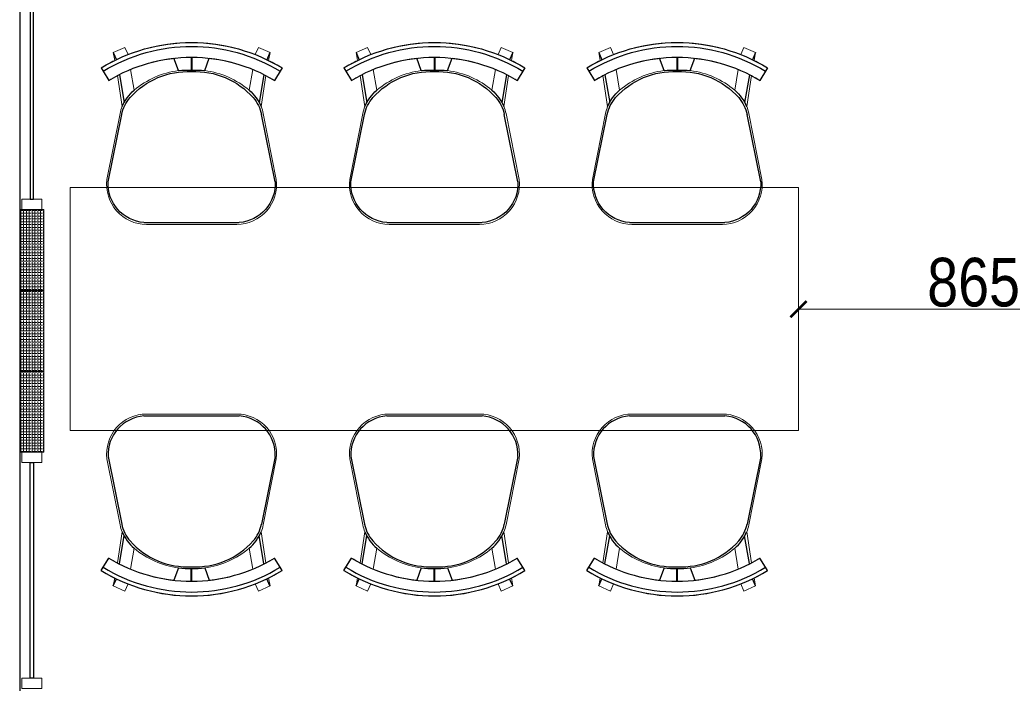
# Model space of a CAD drawing. Header units: millimetres. Extents: x -106827 to 92813, y -35754 to 7831.
# Tile 70 of 150: x -39558 to -37125, y -21773 to -20134. Entities that reach past the tile are written whole.
import ezdxf
from ezdxf.xclip import XClip

# ---------------------------------------------------------------- set-up
doc = ezdxf.new("R2010")
doc.units = ezdxf.units.MM
doc.header["$XCLIPFRAME"] = 2
doc.header["$PDMODE"] = 35
doc.linetypes.add('General Arrangement Plan$0$( Hidden )', pattern=[0.375, 0.25, -0.125])
for name, color, linetype, lineweight in [('General Arrangement Plan$0$DIM', 7, 'Continuous', 13), ('General Arrangement Plan$1$FURN', 252, 'Continuous', 5), ('General Arrangement Plan$1$glass partition', 132, 'Continuous', 0)]:
    doc.layers.add(name, color=color, linetype=linetype, lineweight=lineweight)
doc.layers.add('General Arrangement Plan$1$ID-LOOSE2', color=8, linetype='Continuous')
doc.layers.add('General Arrangement Plan$1$id-partition', color=7, linetype='Continuous')
doc.styles.add('General Arrangement Plan$1$Standard', font='ARIALN.TTF')
doc.dimstyles.new('General Arrangement Plan$1$TFS-Dim', dxfattribs={"dimtxt": 120, "dimasz": 40, "dimexe": 25, "dimexo": 25, "dimgap": 4.5, "dimtad": 1, "dimdec": 0, "dimzin": 0, "dimdsep": 46, "dimtxsty": 'General Arrangement Plan$1$Standard', "dimblk": 'General Arrangement Plan$1$_ArchTick', "dimcen": 0.09, "dimdle": 2, "dimclrd": 256, "dimclre": 8, "dimadec": 0, "dimazin": 0, "dimtfac": 1, "dimtdec": 0, "dimtofl": 0, "dimtmove": 1, "dimatfit": 3, "dimfxl": 1, "dimtolj": 1, "dimtzin": 0, "dimlwd": -1, "dimlwe": -1, "dimarcsym": 0})

# ---------------------------------------------------------------- blocks, each defined once
blk = doc.blocks.new('General Arrangement Plan$1$A$C180F00E5')
at = {"layer": 'General Arrangement Plan$1$ID-LOOSE2', "ltscale": 0.05}
for p, q in [((0.0334, 0.4698), (0.0422, 0.4499)), ((0.4666, 0.4698), (0.4578, 0.4499)), ((0.2137, 0.42), (0.2013, 0.454)), ((0.249, 0.4567), (0.249, 0.4217)), ((0.249, 0.4567), (0.249, 0.4217)), ((0.249, 0.4567), (0.249, 0.4217)), ((0.249, 0.4567), (0.249, 0.4217)), ((0.251, 0.4567), (0.251, 0.4217)), ((0.251, 0.4567), (0.251, 0.4217)), ((0.251, 0.4567), (0.251, 0.4217)), ((0.251, 0.4567), (0.251, 0.4217)), ((0.2863, 0.42), (0.2987, 0.454)), ((0, 0.4273), (0.0056, 0.4182)), ((0.0056, 0.4182), (0.0211, 0.3926)), ((0.4944, 0.4182), (0.4789, 0.3926)), ((0.5, 0.4273), (0.4944, 0.4182)), ((0.0505, 0.4078), (0.0635, 0.3317)), ((0.4495, 0.4078), (0.4365, 0.3317)), ((0.0191, 0.1124), (0.0568, 0.2987)), ((0.4809, 0.1124), (0.4432, 0.2987)), ((0.3817, 0), (0.1183, 0))]:
    blk.add_line(p, q, dxfattribs=at)
for centre, radius, start, end in [((0.25, 0.0159), 0.4814, 90, 121.2845), ((0.25, 0.0159), 0.4814, 58.7155, 90), ((0.25, 0.0159), 0.4707, 58.7155, 121.2845), ((0.25, 0.0159), 0.4408, 90, 121.2845), ((0.25, 0.0159), 0.4408, 58.7155, 90), ((0.2398, 0.2036), 0.2135, 87.2356, 138.4785), ((0.24, 0.1996), 0.2218, 87.4171, 96.8127), ((0.2602, 0.2036), 0.2135, 41.5215, 92.7644), ((0.2602, 0.2036), 0.2135, 92.7472, 92.7644), ((0.26, 0.1996), 0.2218, 83.1873, 92.5829), ((0.2398, 0.2036), 0.2135, 87.2356, 87.2528), ((0.1674, 0.2748), 0.1186, 130.1141, 157.4138), ((0.3326, 0.2748), 0.1186, 22.5862, 49.8859), ((0.1548, 0.2789), 0.1, 138.4785, 168.5607), ((0.3452, 0.2789), 0.1, 11.4393, 41.5215), ((0.1266, 0.1074), 0.1077, 177.3178, 265.5501), ((0.3734, 0.1074), 0.1077, 274.4499, 2.6822)]:
    blk.add_arc(centre, radius, start, end, dxfattribs=at)
blk = doc.blocks.new('General Arrangement Plan$1$ghg')
at = {"layer": 'General Arrangement Plan$1$FURN', "ltscale": 1000}
for points in [[(4414156.4, -494204.2), (4414156.4, -493980.8, -0.451699), (4414267.2, -493883.2), (4414430.3, -493915.5, -0.04991), (4414447.4, -493920.7), (4414524, -493909.1, 0.015491), (4414512, -493887.8), (4414543, -493869), (4414543, -493869, -0.022121), (4414561.3, -493902.3), (4414581, -493898.8), (4414593.7, -493927.4), (4414575.9, -493935.3, -0.093712), (4414575.9, -493935.3, -0.189086), (4414575.9, -494249.7), (4414593.7, -494257.6), (4414581, -494286.2), (4414561.3, -494282.7, -0.022121), (4414543, -494316.1), (4414543, -494316.1), (4414512, -494297.2, 0.015491), (4414524, -494275.9), (4414447.4, -494264.3, -0.04991), (4414430.3, -494269.5), (4414267.2, -494301.8, -0.451699), (4414156.4, -494204.2)], [(4414566.9, -494048.9), (4414536.4, -494060, 0.145154), (4414487.7, -493950.3), (4414539.2, -493941.6, -0.070666), (4414566.9, -494048.9)], [(4414566.9, -494136.1), (4414536.4, -494125, -0.145154), (4414487.7, -494234.7), (4414539.2, -494243.5, 0.070666), (4414566.9, -494136.1)]]:
    blk.add_lwpolyline(points, format="xyb", close=True, dxfattribs=at)
at = {"layer": 'General Arrangement Plan$1$FURN', "ltscale": 1000, "xscale": 894.2026233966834, "yscale": 894.2026233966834, "zscale": 894.2026233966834, "rotation": 270}
blk.add_blockref('General Arrangement Plan$1$A$C180F00E5', (4414160.9, -493869), dxfattribs=at)
blk = doc.blocks.new('General Arrangement Plan$1$_ArchTick')
at = {"color": 0, "linetype": 'ByBlock', "const_width": 0.15}
blk.add_lwpolyline([(-0.5, -0.5), (0.5, 0.5)], dxfattribs=at)
blk = doc.blocks.new('*D262')
at = {"layer": 'Defpoints', "color": 0}
for p in [(2838.5, 8834.4), (2838.5, 8635.4), (1973.3, 8562.9, -0.1)]:
    blk.add_point(p, dxfattribs=at)
at = {"layer": 'General Arrangement Plan$0$DIM', "color": 8, "linetype": 'General Arrangement Plan$0$( Hidden )'}
for p, q in [((2838.5, 8809.4), (2838.5, 8610.4)), ((1973.3, 8587.9), (1973.3, 8660.4))]:
    blk.add_line(p, q, dxfattribs=at)
at = {"layer": 'General Arrangement Plan$0$DIM', "color": 8}
blk.add_line((1971.3, 8635.4), (2840.5, 8635.4), dxfattribs=at)
at = {"layer": 'General Arrangement Plan$0$DIM', "color": 8, "xscale": 40, "yscale": 40, "zscale": 40, "rotation": 180}
blk.add_blockref('General Arrangement Plan$1$_ArchTick', (1973.3, 8635.4), dxfattribs=at)
at = {"layer": 'General Arrangement Plan$0$DIM', "color": 8, "xscale": 40, "yscale": 40, "zscale": 40}
blk.add_blockref('General Arrangement Plan$1$_ArchTick', (2838.5, 8635.4), dxfattribs=at)
at = {"layer": 'General Arrangement Plan$0$DIM', "color": 0, "insert": (2405.9, 8701.2), "char_height": 120, "attachment_point": 5, "style": 'General Arrangement Plan$1$Standard'}
blk.add_mtext('\\A1;865', dxfattribs=at)
blk = doc.blocks.new('General Arrangement Plan')
at = {"layer": 'General Arrangement Plan$1$glass partition'}
h = blk.add_hatch(dxfattribs=at)
h.set_pattern_fill('ANGLE', color=1)
h.set_pattern_definition([(0, (-532654.8485, -108343.429), (0, 6.985), [5.08, -1.905]), (90, (-532654.8485, -108343.429), (-6.985, 4e-16), [5.08, -1.905])])
h.paths.add_polyline_path([(48.3, 8681.7), (108.3, 8681.7), (108.3, 8881.7), (48.3, 8881.7)])
h = blk.add_hatch(dxfattribs=at)
h.set_pattern_fill('ANGLE', color=1)
h.set_pattern_definition([(0, (-532654.8485, -108543.429), (0, 6.985), [5.08, -1.905]), (90, (-532654.8485, -108543.429), (-6.985, 4e-16), [5.08, -1.905])])
h.paths.add_polyline_path([(48.3, 8481.7), (108.3, 8481.7), (108.3, 8681.7), (48.3, 8681.7)])
h = blk.add_hatch(dxfattribs=at)
h.set_pattern_fill('ANGLE', color=1)
h.set_pattern_definition([(0, (-532654.8485, -108743.429), (0, 6.985), [5.08, -1.905]), (90, (-532654.8485, -108743.429), (-6.985, 4e-16), [5.08, -1.905])])
h.paths.add_polyline_path([(48.3, 8281.7), (108.3, 8281.7), (108.3, 8481.7), (48.3, 8481.7)])
at = {"layer": 'General Arrangement Plan$1$FURN', "color": 7, "elevation": -0.1}
blk.add_lwpolyline([(1973.3, 8935.4), (173.3, 8935.4), (173.3, 8335.4), (1973.3, 8335.4)], close=True, dxfattribs=at)
at = {"layer": 'General Arrangement Plan$1$glass partition', "color": 1}
for points in [[(53.3, 8881.7), (103.3, 8881.7), (103.3, 8906.7), (53.3, 8906.7)], [(48.3, 8681.7), (108.3, 8681.7), (108.3, 8881.7), (48.3, 8881.7)], [(48.3, 8481.7), (108.3, 8481.7), (108.3, 8681.7), (48.3, 8681.7)], [(48.3, 8281.7), (108.3, 8281.7), (108.3, 8481.7), (48.3, 8481.7)], [(53.3, 8281.7), (103.3, 8281.7), (103.3, 8256.7), (53.3, 8256.7)], [(53.3, 7723.6), (103.3, 7723.6), (103.3, 7698.6), (53.3, 7698.6)]]:
    blk.add_lwpolyline(points, close=True, dxfattribs=at)
at = {"layer": 'General Arrangement Plan$1$id-partition', "color": 4}
for points in [[(74.1, 9439.8), (74.1, 8906.7), (82.5, 8906.7), (82.5, 9439.8)], [(74.1, 7723.6), (74.1, 8256.7), (82.5, 8256.7), (82.5, 7723.6)]]:
    blk.add_lwpolyline(points, close=True, dxfattribs=at)
at = {"layer": 'General Arrangement Plan$1$FURN', "color": 7, "xscale": -1, "rotation": 270}
for p in [(494565.8, -4405311.7, -0.1), (495165.8, -4405311.7, -0.1), (495765.8, -4405311.7, -0.1)]:
    blk.add_blockref('General Arrangement Plan$1$ghg', p, dxfattribs=at)
at = {"layer": 'General Arrangement Plan$1$FURN', "color": 7, "rotation": 270}
for p in [(494565.8, 4422532.5, -0.1), (495165.8, 4422532.5, -0.1), (495765.8, 4422532.5, -0.1)]:
    blk.add_blockref('General Arrangement Plan$1$ghg', p, dxfattribs=at)
at = {"layer": 'General Arrangement Plan$0$DIM', "color": 9, "true_color": 0xc7c8ca}
dim = blk.add_linear_dim(base=(2838.5, 8635.4), p1=(1973.3, 8562.9, -0.1), p2=(2838.5, 8834.4), dimstyle='General Arrangement Plan$1$TFS-Dim', override={"dimclrd": 8}, dxfattribs=at)
dim.commit()
dim.dimension.update_dxf_attribs({"geometry": '*D262', "text_midpoint": (2405.9, 8701.2)})

msp = doc.modelspace()

# ---------------------------------------------------------------- block references
at = {"color": 7}
ref = msp.add_blockref('General Arrangement Plan', (-39606.8, -29484.1), dxfattribs=at)
XClip(ref).set_block_clipping_path([(48.7190010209, -107.5186207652), (15251.6043912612, 15253.5715002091)])

doc.saveas('drawing.dxf')
